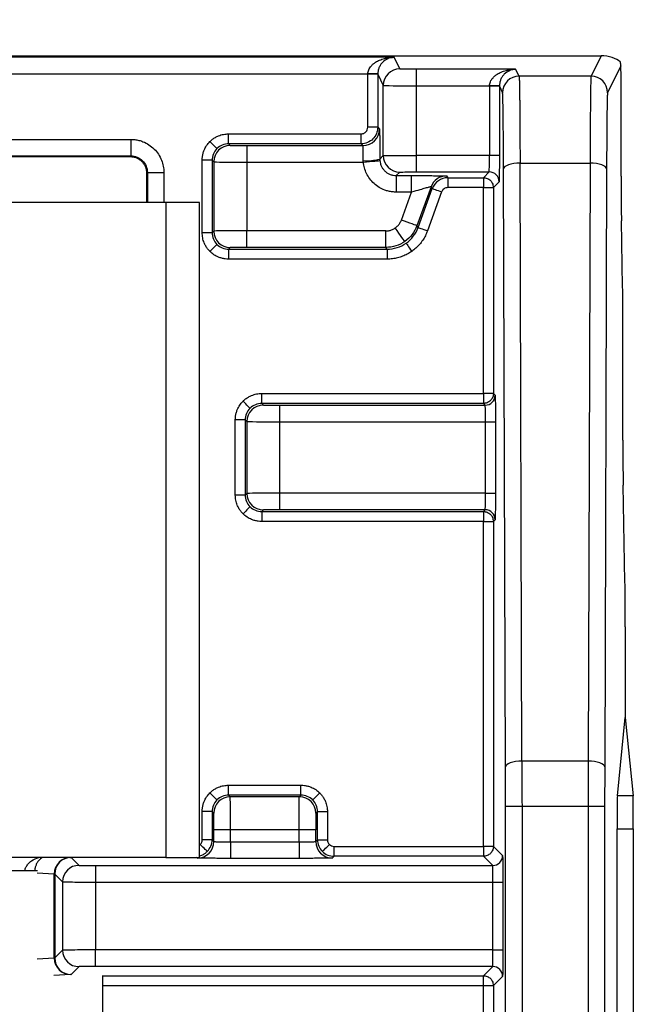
# Model space of a CAD drawing. Extents: x 897.4 to 914.4, y -8.5 to 2.5.
# Tile 48 of 102: x 903.976 to 904.341, y 0.84 to 1.426. Entities that reach past the tile are written whole.
import ezdxf

# ---------------------------------------------------------------- set-up
doc = ezdxf.new("R2010")
doc.units = 0
doc.header["$LTSCALE"] = 4
doc.header["$MEASUREMENT"] = 0
doc.layers.get('0').update_dxf_attribs({"linetype": 'CONTINUOUS'})
doc.layers.get('DEFPOINTS').update_dxf_attribs({"linetype": 'CONTINUOUS'})
doc.layers.add('DIMENSIONS', color=140, linetype='CONTINUOUS')
doc.styles.get("Standard").update_dxf_attribs({"font": 'romans.shx'})
doc.dimstyles.get("Standard").update_dxf_attribs({"dimtxt": 0.15, "dimasz": 0.18, "dimexe": 0.0625, "dimexo": 0.125, "dimgap": 0.0625, "dimtad": 0, "dimtih": 1, "dimtoh": 1, "dimzin": 0, "dimdsep": 46, "dimtxsty": 'Standard', "dimcen": 0, "dimadec": 0, "dimazin": 0, "dimtfac": 1, "dimtofl": 0, "dimtmove": 0, "dimatfit": 3, "dimfxl": 1, "dimtolj": 1, "dimtzin": 0, "dimarcsym": 0})

# ---------------------------------------------------------------- blocks, each defined once
blk = doc.blocks.new('*D6')
at = {"layer": 'DEFPOINTS', "color": 0, "transparency": 16777216}
for p in [(904.3338, 2.02355), (901.45398, 1.39894), (904.3338, 1.39894)]:
    blk.add_point(p, dxfattribs=at)
at = {"layer": 'DIMENSIONS', "color": 0, "lineweight": -2, "transparency": 16777216}
for p, q in [((901.45398, 1.52394), (901.45398, 2.08605)), ((904.3338, 1.52394), (904.3338, 2.08605)), ((901.63398, 2.02355), (902.51353, 2.02355)), ((904.1538, 2.02355), (903.27425, 2.02355))]:
    blk.add_line(p, q, dxfattribs=at)
at = {"layer": 'DIMENSIONS', "color": 0, "transparency": 16777216}
for points in [[(901.63398, 2.05355), (901.63398, 1.99355), (901.45398, 2.02355)], [(904.1538, 2.05355), (904.1538, 1.99355), (904.3338, 2.02355)]]:
    blk.add_solid(points, dxfattribs=at)
at = {"layer": 'DIMENSIONS', "color": 0, "transparency": 16777216, "char_height": 0.15, "attachment_point": 5}
for s, insert in [('\\A1;2.88', (902.89389, 2.16105)), ('\\A1;[73.1]', (902.89389, 1.84676))]:
    blk.add_mtext(s, dxfattribs=dict(at, insert=insert))

msp = doc.modelspace()

# ---------------------------------------------------------------- linework, layer by layer
for p, q in [((903.38562, 1.40495), (904.32204, 1.40495)), ((904.19865, 1.40409), (903.50901, 1.40409)), ((904.20212, 1.39714), (904.19865, 1.40409)), ((904.32204, 1.40495), (904.31599, 1.39285)), ((904.27111, 1.39697), (904.21197, 1.39697)), ((904.21197, 1.38713), (904.21197, 1.39697)), ((904.27317, 1.39285), (904.27111, 1.39697)), ((904.3338, 1.39894), (904.32583, 1.38301)), ((903.52462, 1.39425), (904.18304, 1.39425)), ((904.18304, 1.39397), (904.18304, 1.39425)), ((904.18894, 1.39397), (904.18304, 1.39397)), ((904.18304, 1.36243), (904.18304, 1.39397)), ((904.18894, 1.39397), (904.19228, 1.3873)), ((904.18894, 1.39397), (904.18894, 1.36243)), ((904.31599, 1.39285), (904.27317, 1.39285)), ((904.19228, 1.34557), (904.19228, 1.3873)), ((904.21197, 1.34565), (904.21197, 1.38713)), ((904.21197, 1.38713), (904.2555, 1.38713)), ((904.2555, 1.38713), (904.2555, 1.38685)), ((904.2614, 1.38685), (904.2555, 1.38685)), ((904.2555, 1.38685), (904.2555, 1.34565)), ((904.2614, 1.38685), (904.2614, 1.34565)), ((904.2614, 1.38685), (904.26332, 1.38301)), ((904.33396, 1.33337), (904.33396, 1.37178)), ((904.18894, 1.36243), (904.18304, 1.36243)), ((904.18894, 1.36243), (904.19001, 1.36136)), ((903.66577, 1.35521), (904.04189, 1.35521)), ((904.04189, 1.35521), (904.04189, 1.34537)), ((904.10014, 1.35259), (904.10014, 1.35849)), ((904.10014, 1.35849), (904.1791, 1.35849)), ((904.1791, 1.35259), (904.1791, 1.35849)), ((904.10014, 1.35259), (904.10112, 1.35161)), ((904.1791, 1.35259), (904.10014, 1.35259)), ((904.11097, 1.35152), (904.11097, 1.34168)), ((904.11097, 1.35152), (904.18017, 1.35152)), ((904.18017, 1.35152), (904.1791, 1.35259)), ((903.66577, 1.34537), (904.04189, 1.34537)), ((903.6662, 1.34494), (904.04146, 1.34494)), ((904.04146, 1.34494), (904.04189, 1.34537)), ((904.0903, 1.34274), (904.08439, 1.34274)), ((904.08439, 1.29964), (904.08439, 1.34274)), ((904.0903, 1.34274), (904.09128, 1.34176)), ((904.0903, 1.34274), (904.0903, 1.29964)), ((904.19018, 1.34346), (904.19228, 1.34557)), ((904.2555, 1.34565), (904.21197, 1.34565)), ((904.21197, 1.33581), (904.21197, 1.34565)), ((904.2614, 1.34565), (904.2555, 1.34565)), ((904.09128, 1.34176), (904.09128, 1.30062)), ((904.11097, 1.34168), (904.11097, 1.3007)), ((904.11097, 1.34168), (904.18042, 1.34168)), ((904.26501, 0.98155), (904.26388, 1.33767)), ((904.27485, 0.98492), (904.27372, 1.34103)), ((904.27372, 1.34103), (904.31544, 1.34103)), ((904.31544, 1.34103), (904.31431, 0.98492)), ((904.32528, 1.33767), (904.32415, 0.98155)), ((904.05173, 1.33553), (904.0513, 1.3351)), ((904.0513, 1.3351), (904.0513, 1.31767)), ((904.05173, 1.33553), (904.05173, 1.31767)), ((904.05173, 1.33553), (904.06157, 1.33553)), ((904.06157, 1.33553), (904.06157, 1.31767)), ((904.20002, 1.33362), (904.20212, 1.33572)), ((904.20002, 1.33362), (904.20908, 1.33362)), ((904.20002, 1.33362), (904.20002, 1.32378)), ((904.20908, 1.32378), (904.20908, 1.33362)), ((904.21197, 1.33581), (904.25536, 1.33581)), ((904.22996, 1.33345), (904.22997, 1.33345)), ((904.22997, 1.33345), (904.23072, 1.33239)), ((904.23072, 1.33239), (904.25194, 1.33239)), ((904.23072, 1.33239), (904.23072, 1.32648)), ((904.25194, 1.33239), (904.25536, 1.33581)), ((904.25194, 1.33239), (904.25194, 1.32648)), ((904.22072, 1.32698), (904.21229, 1.30381)), ((904.21304, 1.30275), (904.22147, 1.32591)), ((904.22147, 1.32591), (904.22072, 1.32698)), ((904.25194, 1.32648), (904.23072, 1.32648)), ((904.25194, 1.32648), (904.25784, 1.32648)), ((904.25194, 1.20389), (904.25194, 1.32648)), ((904.26127, 1.3299), (904.25784, 1.32648)), ((904.25784, 1.32648), (904.25784, 1.20389)), ((904.20908, 1.32378), (904.20002, 1.32378)), ((904.20304, 1.30718), (904.20908, 1.32378)), ((904.22702, 1.32389), (904.21859, 1.30073)), ((904.06271, 1.31767), (903.63787, 1.31767)), ((904.06271, 1.31767), (904.06271, 0.92767)), ((904.08279, 1.31767), (904.06271, 1.31767)), ((904.08279, 0.92767), (904.08279, 1.31767)), ((904.21304, 1.30275), (904.21229, 1.30381)), ((904.33484, 1.26743), (904.33411, 1.30661)), ((904.0903, 1.29964), (904.08439, 1.29964)), ((904.09128, 1.30062), (904.0903, 1.29964)), ((904.19379, 1.3007), (904.11097, 1.3007)), ((904.11097, 1.29086), (904.11097, 1.3007)), ((904.19379, 1.29086), (904.19379, 1.3007)), ((904.10112, 1.29078), (904.10014, 1.2898)), ((904.19379, 1.29086), (904.11097, 1.29086)), ((904.19454, 1.2898), (904.19379, 1.29086)), ((904.10014, 1.2898), (904.19454, 1.2898)), ((904.10014, 1.2898), (904.10014, 1.28389)), ((904.19454, 1.2898), (904.19454, 1.28389)), ((904.19454, 1.28389), (904.10014, 1.28389)), ((904.33499, 1.17601), (904.33499, 1.24067)), ((904.11985, 1.19799), (904.11985, 1.20389)), ((904.11985, 1.20389), (904.25194, 1.20389)), ((904.25194, 1.20389), (904.25194, 1.19799)), ((904.25784, 1.20389), (904.25194, 1.20389)), ((904.25784, 1.20389), (904.25891, 1.20282)), ((904.25194, 1.19799), (904.11985, 1.19799)), ((904.11985, 1.19799), (904.12083, 1.197)), ((904.13067, 1.18708), (904.13067, 1.19692)), ((904.13067, 1.19692), (904.253, 1.19692)), ((904.253, 1.19692), (904.25194, 1.19799)), ((904.11001, 1.18814), (904.1041, 1.18814)), ((904.1041, 1.14341), (904.1041, 1.18814)), ((904.11001, 1.18814), (904.11099, 1.18716)), ((904.11001, 1.18814), (904.11001, 1.14341)), ((904.11099, 1.18716), (904.11099, 1.14439)), ((904.13067, 1.14448), (904.13067, 1.18708)), ((904.13067, 1.18708), (904.25314, 1.18708)), ((904.25314, 1.18708), (904.25904, 1.18708)), ((904.25314, 1.14448), (904.25314, 1.18708)), ((904.25904, 1.18708), (904.25904, 1.14448)), ((904.33621, 1.09172), (904.33514, 1.14925)), ((904.11001, 1.14341), (904.1041, 1.14341)), ((904.11099, 1.14439), (904.11001, 1.14341)), ((904.25314, 1.14448), (904.13067, 1.14448)), ((904.13067, 1.13463), (904.13067, 1.14448)), ((904.25314, 1.14448), (904.25904, 1.14448)), ((904.12083, 1.13455), (904.11985, 1.13357)), ((904.11985, 1.13357), (904.25194, 1.13357)), ((904.11985, 1.13357), (904.11985, 1.12766)), ((904.253, 1.13463), (904.13067, 1.13463)), ((904.25194, 1.13357), (904.253, 1.13463)), ((904.25194, 1.13357), (904.25194, 1.12766)), ((904.25194, 1.12766), (904.11985, 1.12766)), ((904.25194, 1.12766), (904.25784, 1.12766)), ((904.25194, 0.93421), (904.25194, 1.12766)), ((904.25891, 1.12873), (904.25784, 1.12766)), ((904.25784, 1.12766), (904.25784, 0.93421)), ((904.33636, 1.06496), (904.33636, 1.01103)), ((904.3317, 0.96424), (904.33636, 1.01103)), ((904.33636, 1.01103), (904.34103, 0.96424)), ((904.31431, 0.98492), (904.27485, 0.98492)), ((904.10014, 0.96474), (904.10014, 0.97065)), ((904.10014, 0.97065), (904.14325, 0.97065)), ((904.14325, 0.96474), (904.14325, 0.97065)), ((904.10112, 0.96376), (904.10014, 0.96474)), ((904.14325, 0.96474), (904.10014, 0.96474)), ((904.14227, 0.96376), (904.10112, 0.96376)), ((904.14325, 0.96474), (904.14227, 0.96376)), ((904.34103, 0.96424), (904.3317, 0.96424)), ((904.26504, 0.34037), (904.26504, 0.95801)), ((904.27489, 0.95801), (904.26504, 0.95801)), ((904.27489, 0.95801), (904.27489, 0.34037)), ((904.31427, 0.95801), (904.27489, 0.95801)), ((904.31427, 0.95801), (904.31427, 0.34037)), ((904.32411, 0.95801), (904.31427, 0.95801)), ((904.32411, 0.95801), (904.32411, 0.34037)), ((904.0903, 0.9549), (904.08439, 0.9549)), ((904.08439, 0.93814), (904.08439, 0.9549)), ((904.0903, 0.9549), (904.0903, 0.93814)), ((904.09128, 0.95392), (904.0903, 0.9549)), ((904.15309, 0.9549), (904.15211, 0.95392)), ((904.15309, 0.93814), (904.15309, 0.9549)), ((904.15309, 0.9549), (904.159, 0.9549)), ((904.159, 0.9549), (904.159, 0.93814)), ((904.09137, 0.93708), (904.09137, 0.94408)), ((904.10121, 0.94408), (904.09137, 0.94408)), ((904.14218, 0.94408), (904.10121, 0.94408)), ((904.10121, 0.93691), (904.10121, 0.94408)), ((904.14218, 0.93691), (904.14218, 0.94408)), ((904.15202, 0.94408), (904.14218, 0.94408)), ((904.15202, 0.93708), (904.15202, 0.94408)), ((904.33154, 0.78653), (904.33154, 0.94463)), ((904.33154, 0.94463), (904.34119, 0.94463)), ((904.34119, 0.94463), (904.34119, 0.78653)), ((904.0903, 0.93814), (904.08439, 0.93814)), ((904.0903, 0.93814), (904.09137, 0.93708)), ((904.15202, 0.93708), (904.15309, 0.93814)), ((904.15309, 0.93814), (904.159, 0.93814)), ((904.10121, 0.93691), (904.10121, 0.92706)), ((904.10121, 0.93691), (904.14218, 0.93691)), ((904.14218, 0.93691), (904.14218, 0.92706)), ((904.16293, 0.9283), (904.16293, 0.93421)), ((904.16293, 0.93421), (904.25194, 0.93421)), ((904.25784, 0.93421), (904.25194, 0.93421)), ((904.25194, 0.93421), (904.25194, 0.9283)), ((904.25784, 0.93421), (904.26333, 0.92872)), ((904.06271, 0.92767), (903.63787, 0.92767)), ((904.00548, 0.92767), (904.00606, 0.92763)), ((904.00638, 0.9276), (904.01108, 0.9229)), ((904.06271, 0.92767), (904.08279, 0.92767)), ((904.08152, 0.92723), (904.08109, 0.92767)), ((904.14218, 0.92706), (904.10121, 0.92706)), ((904.16293, 0.9283), (904.16187, 0.92723)), ((904.25194, 0.9283), (904.16293, 0.9283)), ((904.25742, 0.92282), (904.25194, 0.9283)), ((904.02092, 0.92282), (904.02092, 0.91297)), ((904.02092, 0.92282), (904.25742, 0.92282)), ((903.95482, 0.91991), (903.98628, 0.91991)), ((903.98616, 0.91838), (903.99632, 0.91779)), ((903.99632, 0.8677), (903.99632, 0.91779)), ((903.99654, 0.91775), (904.00123, 0.91306)), ((903.99654, 0.91775), (903.99654, 0.86774)), ((904.00123, 0.91306), (904.00123, 0.87243)), ((904.02092, 0.91297), (904.25756, 0.91297)), ((904.02092, 0.91297), (904.02092, 0.87252)), ((904.25756, 0.91297), (904.26346, 0.91297)), ((904.25756, 0.87252), (904.25756, 0.91297)), ((904.26346, 0.91297), (904.26346, 0.87252)), ((904.00123, 0.87243), (903.99654, 0.86774)), ((904.25756, 0.87252), (904.02092, 0.87252)), ((904.02092, 0.86267), (904.02092, 0.87252)), ((904.25756, 0.87252), (904.26346, 0.87252)), ((903.99632, 0.8677), (903.98616, 0.86711)), ((904.01108, 0.86259), (904.00638, 0.85789)), ((904.25742, 0.86267), (904.02092, 0.86267)), ((904.25194, 0.85719), (904.25742, 0.86267)), ((904.00606, 0.85786), (903.9961, 0.85728)), ((904.02509, 0.85728), (904.02509, 0.82857)), ((904.02509, 0.85719), (904.25194, 0.85719)), ((904.25194, 0.85128), (904.25194, 0.85719)), ((904.26333, 0.85677), (904.25784, 0.85128)), ((904.02509, 0.85128), (904.25194, 0.85128)), ((904.25194, 0.85128), (904.25784, 0.85128)), ((904.25194, 0.74858), (904.25194, 0.85128)), ((904.25784, 0.85128), (904.25784, 0.74858))]:
    msp.add_line(p, q)
at = {"flags": 128}
for points in [[(904.18895, 1.39414), (904.18882, 1.39415), (904.18848, 1.39415), (904.18793, 1.39416), (904.1872, 1.39417), (904.18631, 1.39419), (904.18529, 1.39421), (904.18419, 1.39423), (904.18304, 1.39425)], [(904.2614, 1.38702), (904.26128, 1.38703), (904.26094, 1.38703), (904.26039, 1.38704), (904.25966, 1.38705), (904.25876, 1.38707), (904.25775, 1.38709), (904.25664, 1.38711), (904.2555, 1.38713)], [(904.09318, 1.3497), (904.09309, 1.34979), (904.09285, 1.35004), (904.09246, 1.35043), (904.09194, 1.35095), (904.09131, 1.35158), (904.09059, 1.35229), (904.08981, 1.35307), (904.08901, 1.35388)], [(904.18042, 1.34168), (904.18232, 1.34185), (904.18415, 1.34202), (904.18584, 1.34217), (904.18732, 1.34231), (904.18854, 1.34242), (904.18945, 1.3425), (904.19002, 1.34255), (904.19022, 1.34257)], [(904.27372, 1.34103), (904.27181, 1.34096), (904.26997, 1.34077), (904.26828, 1.34045), (904.26679, 1.34004), (904.26557, 1.33953), (904.26465, 1.33895), (904.26408, 1.33832), (904.26388, 1.33767)], [(904.32528, 1.33767), (904.32508, 1.33832), (904.32451, 1.33895), (904.32359, 1.33953), (904.32237, 1.34004), (904.32088, 1.34045), (904.31919, 1.34077), (904.31735, 1.34096), (904.31544, 1.34103)], [(904.22147, 1.32591), (904.22158, 1.32587), (904.2219, 1.32575), (904.22242, 1.32556), (904.22311, 1.32531), (904.22395, 1.32501), (904.2249, 1.32466), (904.22594, 1.32428), (904.22702, 1.32389)], [(904.20508, 1.29442), (904.20497, 1.29459), (904.20464, 1.29506), (904.20411, 1.29581), (904.20341, 1.29681), (904.20256, 1.29803), (904.20159, 1.29942), (904.20053, 1.30092), (904.19944, 1.30248)], [(904.21229, 1.30381), (904.2121, 1.30388), (904.21156, 1.30408), (904.2107, 1.30439), (904.20955, 1.30481), (904.20816, 1.30532), (904.20656, 1.3059), (904.20484, 1.30653), (904.20304, 1.30718)], [(904.21304, 1.30275), (904.21315, 1.30271), (904.21347, 1.30259), (904.21399, 1.3024), (904.21468, 1.30215), (904.21552, 1.30185), (904.21647, 1.3015), (904.21751, 1.30112), (904.21859, 1.30073)], [(904.09318, 1.29268), (904.09309, 1.29259), (904.09285, 1.29235), (904.09246, 1.29196), (904.09194, 1.29144), (904.09131, 1.29081), (904.09059, 1.29009), (904.08981, 1.28931), (904.08901, 1.2885)], [(904.20583, 1.29336), (904.2059, 1.29325), (904.2061, 1.29297), (904.20641, 1.29252), (904.20684, 1.29192), (904.20735, 1.29119), (904.20793, 1.29036), (904.20856, 1.28946), (904.20922, 1.28852)], [(904.11289, 1.1951), (904.1128, 1.19519), (904.11256, 1.19544), (904.11217, 1.19582), (904.11165, 1.19634), (904.11102, 1.19697), (904.1103, 1.19769), (904.10952, 1.19847), (904.10871, 1.19928)], [(904.11289, 1.13645), (904.1128, 1.13636), (904.11256, 1.13612), (904.11217, 1.13573), (904.11165, 1.13521), (904.11102, 1.13458), (904.1103, 1.13386), (904.10952, 1.13308), (904.10871, 1.13227)], [(904.27485, 0.98492), (904.27294, 0.98485), (904.2711, 0.98465), (904.26941, 0.98434), (904.26792, 0.98392), (904.2667, 0.98341), (904.26578, 0.98283), (904.26521, 0.9822), (904.26501, 0.98155)], [(904.32415, 0.98155), (904.32395, 0.9822), (904.32338, 0.98283), (904.32246, 0.98341), (904.32124, 0.98392), (904.31975, 0.98434), (904.31806, 0.98465), (904.31622, 0.98485), (904.31431, 0.98492)], [(904.09318, 0.96186), (904.09309, 0.96195), (904.09285, 0.96219), (904.09246, 0.96258), (904.09194, 0.9631), (904.09131, 0.96373), (904.09059, 0.96445), (904.08981, 0.96523), (904.08901, 0.96603)], [(904.15021, 0.96186), (904.1503, 0.96195), (904.15054, 0.96219), (904.15093, 0.96258), (904.15145, 0.9631), (904.15208, 0.96373), (904.1528, 0.96445), (904.15358, 0.96523), (904.15438, 0.96603)], [(904.08742, 0.93118), (904.08733, 0.93127), (904.08708, 0.93152), (904.0867, 0.9319), (904.08618, 0.93242), (904.08555, 0.93305), (904.08483, 0.93377), (904.08405, 0.93455), (904.08324, 0.93536)], [(904.15597, 0.93118), (904.15606, 0.93127), (904.15631, 0.93152), (904.15669, 0.9319), (904.15721, 0.93242), (904.15784, 0.93305), (904.15856, 0.93377), (904.15934, 0.93455), (904.16015, 0.93536)]]:
    msp.add_lwpolyline(points, dxfattribs=at)
for centre, radius, start, end in [((904.20213, 1.38729), 0.00984, 90.00617, 179.98758), ((904.27317, 1.38301), 0.00984, 90.0062, 179.9867), ((904.31599, 1.38301), 0.00984, 0.01332, 89.99383), ((904.18017, 1.36136), 0.00984, 270.00417, 359.99556), ((904.10112, 1.34176), 0.00984, 90.00552, 179.99423), ((904.18273, 1.37094), 0.02847, 265.18467, 285.17781), ((904.20213, 1.34557), 0.00984, 180.00446, 269.99581), ((904.22997, 1.32361), 0.00984, 90.01952, 160.00502), ((904.22997, 1.32361), 0.00984, 90.00327, 159.99721), ((904.25536, 1.3299), 0.00591, 0.00505, 89.99468), ((904.10112, 1.30062), 0.00984, 180.00443, 269.99582), ((904.253, 1.20282), 0.00591, 270.00384, 359.995), ((904.12083, 1.18716), 0.00984, 90.00468, 179.99506), ((906.12552, 1.17258), 1.79053, 179.89038, 180.74674), ((904.12083, 1.14439), 0.00984, 180.00495, 269.99447), ((904.253, 1.12873), 0.00591, 0.005, 89.99473), ((904.10112, 0.95392), 0.00984, 90.00466, 179.99508), ((904.14227, 0.95392), 0.00984, 0.00493, 89.99533), ((904.08152, 0.93708), 0.00984, 270.00466, 359.99507), ((904.16187, 0.93708), 0.00984, 180.00492, 269.99534), ((904.00612, 0.91783), 0.0098, 90.40586, 180.22908), ((904.00638, 0.91775), 0.00984, 90.00554, 179.99424), ((904.25742, 0.92872), 0.00591, 270.00523, 359.99512), ((904.01108, 0.91306), 0.00984, 90.00588, 179.99471), ((904.00638, 0.86774), 0.00984, 180.0049, 269.99531), ((904.01108, 0.87243), 0.00984, 180.00493, 269.99448), ((904.00612, 0.86766), 0.0098, 179.77056, 269.5945), ((904.25742, 0.85677), 0.00591, 0.00488, 89.99477)]:
    msp.add_arc(centre, radius, start, end)
for centre, major_axis, ratio, start_param, end_param in [((904.3245, 1.40003), (0.01012, -0.00152), 0.462497, 0.576852, 1.885054), ((904.3337, 1.37178), (0, 0.02953), 0.008727, 4.712389, 5.880207), ((904.33422, 1.33337), (0, 0.02953), 0.008727, 1.570796, 2.70526), ((904.33473, 1.24067), (0, 0.02953), 0.008726, 4.712389, 5.846871), ((904.33611, 1.06496), (0, 0.02953), 0.008727, 4.712353, 5.84685), ((904.33171, 0.94463), (0, 0.01969), 0.008727, 0.08727, 1.570796), ((904.34101, 0.94463), (0, 0.01969), 0.008727, 4.712389, 6.195916)]:
    msp.add_ellipse(centre, major_axis=major_axis, ratio=ratio, start_param=start_param, end_param=end_param)
for points, knots in [([(904.18304, 1.39425), (904.18308, 1.39465), (904.18315, 1.3955), (904.18359, 1.39673), (904.18426, 1.39794), (904.18517, 1.3991), (904.18633, 1.4002), (904.18795, 1.40136), (904.19017, 1.40249), (904.19273, 1.40334), (904.19562, 1.40394), (904.19753, 1.40403), (904.19865, 1.40409)], [0, 0, 0, 0, 0.054282, 0.112043, 0.175058, 0.2447, 0.321989, 0.407674, 0.540069, 0.699698, 0.823394, 1, 1, 1, 1]), ([(904.19498, 1.40322), (904.19391, 1.40264), (904.19235, 1.4018), (904.19062, 1.39966), (904.18969, 1.39793), (904.18909, 1.39608), (904.18899, 1.39476), (904.18895, 1.39414)], [0, 0, 0, 0, 0.4072141, 0.5895894, 0.7456238, 0.8800047, 1, 1, 1, 1]), ([(904.19865, 1.40409), (904.19744, 1.40407), (904.19619, 1.40406), (904.19502, 1.40325), (904.19498, 1.40322)], [0, 0, 0, 0, 0.962361, 1, 1, 1, 1]), ([(904.21197, 1.39697), (904.2094, 1.39697), (904.20686, 1.39699), (904.20322, 1.39705), (904.20215, 1.39709), (904.20212, 1.39714)], [0, 0, 0, 0, 0.5, 0.5, 1, 1, 1, 1]), ([(904.2555, 1.38713), (904.25554, 1.38753), (904.25561, 1.38838), (904.25605, 1.38961), (904.25671, 1.39082), (904.25763, 1.39198), (904.25879, 1.39308), (904.26041, 1.39424), (904.26263, 1.39537), (904.26518, 1.39622), (904.26808, 1.39682), (904.26999, 1.39691), (904.27111, 1.39697)], [0, 0, 0, 0, 0.054282, 0.112043, 0.175058, 0.2447, 0.321989, 0.407674, 0.540069, 0.699698, 0.823394, 1, 1, 1, 1]), ([(904.26744, 1.3961), (904.26636, 1.39552), (904.26481, 1.39468), (904.26308, 1.39254), (904.26215, 1.39081), (904.26155, 1.38896), (904.26145, 1.38764), (904.2614, 1.38702)], [0, 0, 0, 0, 0.407218, 0.589589, 0.745624, 0.880014, 1, 1, 1, 1]), ([(904.27111, 1.39697), (904.2699, 1.39695), (904.26864, 1.39694), (904.26748, 1.39613), (904.26744, 1.3961)], [0, 0, 0, 0, 0.962362, 1, 1, 1, 1]), ([(904.27317, 1.39285), (904.27318, 1.39278), (904.27321, 1.39263), (904.27325, 1.3919), (904.27329, 1.39082), (904.27333, 1.3894), (904.27337, 1.38768), (904.2734, 1.38568), (904.27344, 1.38343), (904.27347, 1.38097), (904.2735, 1.37833), (904.27352, 1.37552), (904.27355, 1.37259), (904.27358, 1.36955), (904.2736, 1.36644), (904.27362, 1.36326), (904.27364, 1.36006), (904.27366, 1.35683), (904.27367, 1.35361), (904.27369, 1.35041), (904.2737, 1.34725), (904.27371, 1.34414), (904.27372, 1.34205), (904.27372, 1.34103)], [0, 0, 0, 0, 0.060695, 0.120083, 0.178164, 0.234937, 0.290402, 0.34456, 0.39741, 0.448953, 0.499188, 0.548115, 0.595735, 0.642047, 0.687051, 0.730747, 0.773135, 0.814216, 0.853988, 0.892453, 0.92961, 0.965459, 1, 1, 1, 1]), ([(904.31599, 1.39285), (904.31587, 1.39257), (904.31575, 1.3874), (904.31556, 1.36904), (904.31548, 1.3559), (904.31544, 1.34103)], [0, 0, 0, 0, 0.5, 0.5, 1, 1, 1, 1]), ([(904.19228, 1.3873), (904.19233, 1.38725), (904.19447, 1.38721), (904.20175, 1.38715), (904.20683, 1.38713), (904.21197, 1.38713)], [0, 0, 0, 0, 0.5, 0.5, 1, 1, 1, 1]), ([(904.26388, 1.33767), (904.26387, 1.33925), (904.26386, 1.34239), (904.26384, 1.34693), (904.26382, 1.35129), (904.26379, 1.35698), (904.26374, 1.3636), (904.26366, 1.37042), (904.26358, 1.37594), (904.2635, 1.37988), (904.26341, 1.38241), (904.26335, 1.38281), (904.26332, 1.38301)], [0, 0, 0, 0, 0.061202, 0.122103, 0.183036, 0.244331, 0.372078, 0.500076, 0.627824, 0.755824, 0.87785, 1, 1, 1, 1]), ([(904.32583, 1.38301), (904.32582, 1.38294), (904.32579, 1.38282), (904.32575, 1.38215), (904.3257, 1.38114), (904.32565, 1.37926), (904.32557, 1.37594), (904.32549, 1.37043), (904.32542, 1.36361), (904.32536, 1.35571), (904.32531, 1.34705), (904.32529, 1.3408), (904.32528, 1.33767)], [0, 0, 0, 0, 0.061204, 0.122107, 0.183041, 0.244338, 0.372086, 0.500086, 0.627833, 0.755831, 0.877854, 1, 1, 1, 1]), ([(904.18894, 1.36243), (904.18894, 1.35985), (904.18788, 1.35729), (904.18424, 1.35365), (904.18168, 1.35259), (904.1791, 1.35259)], [0, 0, 0, 0, 0.5, 0.5, 1, 1, 1, 1]), ([(904.1791, 1.35849), (904.17945, 1.35852), (904.18013, 1.35856), (904.18109, 1.35898), (904.18204, 1.35971), (904.18289, 1.36087), (904.18299, 1.36191), (904.18304, 1.36243)], [0, 0, 0, 0, 0.167537, 0.33045, 0.500633, 0.748828, 1, 1, 1, 1]), ([(904.19001, 1.36136), (904.19002, 1.36133), (904.19003, 1.36126), (904.19005, 1.36081), (904.19007, 1.35999), (904.1901, 1.35853), (904.19013, 1.35626), (904.19015, 1.35346), (904.19016, 1.35031), (904.19018, 1.34694), (904.19018, 1.34463), (904.19018, 1.34346)], [0, 0, 0, 0, 0.079994, 0.160085, 0.241385, 0.369239, 0.500068, 0.62792, 0.758748, 0.878653, 1, 1, 1, 1]), ([(904.04189, 1.35521), (904.04271, 1.35518), (904.04435, 1.35512), (904.04678, 1.35464), (904.04962, 1.35373), (904.05276, 1.35211), (904.05588, 1.34956), (904.05846, 1.34643), (904.06025, 1.34293), (904.06138, 1.33925), (904.06151, 1.33677), (904.06157, 1.33553)], [0, 0, 0, 0, 0.0795986, 0.1592259, 0.2401326, 0.3686038, 0.5000689, 0.6285406, 0.7600078, 0.8792795, 1, 1, 1, 1]), ([(904.08901, 1.35388), (904.08951, 1.35435), (904.09051, 1.35528), (904.09224, 1.35642), (904.0944, 1.35748), (904.09705, 1.35832), (904.09911, 1.35844), (904.10014, 1.35849)], [0, 0, 0, 0, 0.166554, 0.332327, 0.500188, 0.749363, 1, 1, 1, 1]), ([(904.08439, 1.34274), (904.08442, 1.34343), (904.08447, 1.3448), (904.08489, 1.34683), (904.08566, 1.3491), (904.08694, 1.35157), (904.08832, 1.35311), (904.08901, 1.35388)], [0, 0, 0, 0, 0.166559, 0.332336, 0.500198, 0.749371, 1, 1, 1, 1]), ([(904.10112, 1.35161), (904.10116, 1.3516), (904.10124, 1.35159), (904.10181, 1.35157), (904.10274, 1.35156), (904.10399, 1.35155), (904.10554, 1.35153), (904.10728, 1.35153), (904.10911, 1.35152), (904.11035, 1.35152), (904.11097, 1.35152)], [0, 0, 0, 0, 0.126975, 0.249362, 0.372154, 0.500299, 0.628658, 0.760008, 0.879281, 1, 1, 1, 1]), ([(904.18034, 1.34257), (904.18031, 1.34497), (904.18028, 1.34728), (904.18023, 1.35055), (904.1802, 1.3515), (904.18017, 1.35152)], [0, 0, 0, 0, 0.5, 0.5, 1, 1, 1, 1]), ([(904.04146, 1.34494), (904.04211, 1.3449), (904.0434, 1.34484), (904.04525, 1.34427), (904.04695, 1.34335), (904.04846, 1.3421), (904.04974, 1.34055), (904.05064, 1.3388), (904.0512, 1.33696), (904.05127, 1.33572), (904.0513, 1.3351)], [0, 0, 0, 0, 0.127006, 0.249363, 0.372126, 0.5003, 0.628713, 0.760119, 0.879335, 1, 1, 1, 1]), ([(904.04189, 1.34537), (904.04447, 1.34537), (904.04703, 1.34431), (904.05067, 1.34066), (904.05173, 1.33811), (904.05173, 1.33553)], [0, 0, 0, 0, 0.5, 0.5, 1, 1, 1, 1]), ([(904.19228, 1.34557), (904.19233, 1.34558), (904.19447, 1.34559), (904.20175, 1.34562), (904.20684, 1.34564), (904.21197, 1.34565)], [0, 0, 0, 0, 0.5, 0.5, 1, 1, 1, 1]), ([(904.25536, 1.33581), (904.25538, 1.33583), (904.25541, 1.3369), (904.25545, 1.34054), (904.25547, 1.34309), (904.2555, 1.34565)], [0, 0, 0, 0, 0.5, 0.5, 1, 1, 1, 1]), ([(904.2614, 1.34565), (904.2614, 1.345), (904.2614, 1.34369), (904.2614, 1.34176), (904.26139, 1.33848), (904.26137, 1.33517), (904.26134, 1.33245), (904.26132, 1.331), (904.26129, 1.33008), (904.26127, 1.32996), (904.26127, 1.3299)], [0, 0, 0, 0, 0.07974, 0.159515, 0.240566, 0.49938, 0.627973, 0.759565, 0.879058, 1, 1, 1, 1]), ([(904.09128, 1.34176), (904.09133, 1.34174), (904.09347, 1.34172), (904.10075, 1.34169), (904.10583, 1.34168), (904.11097, 1.34168)], [0, 0, 0, 0, 0.5, 0.5, 1, 1, 1, 1]), ([(904.20002, 1.32378), (904.19925, 1.32381), (904.19769, 1.32386), (904.19539, 1.32429), (904.1927, 1.32511), (904.18971, 1.32655), (904.18669, 1.32882), (904.18413, 1.33163), (904.18224, 1.3348), (904.18091, 1.33819), (904.18058, 1.34051), (904.18042, 1.34168)], [0, 0, 0, 0, 0.079961, 0.160013, 0.24128, 0.369183, 0.500063, 0.627967, 0.758849, 0.878702, 1, 1, 1, 1]), ([(904.19022, 1.34257), (904.19031, 1.34198), (904.19048, 1.34078), (904.19115, 1.33909), (904.19209, 1.33754), (904.19332, 1.33618), (904.19477, 1.33507), (904.19642, 1.33425), (904.19819, 1.33372), (904.19941, 1.33366), (904.20002, 1.33362)], [0, 0, 0, 0, 0.123736, 0.247829, 0.372281, 0.497094, 0.62227, 0.747812, 0.873721, 1, 1, 1, 1]), ([(904.20212, 1.33572), (904.20215, 1.33575), (904.20322, 1.33577), (904.20686, 1.3358), (904.2094, 1.33581), (904.21197, 1.33581)], [0, 0, 0, 0, 0.5, 0.5, 1, 1, 1, 1]), ([(904.20908, 1.33362), (904.20994, 1.33362), (904.21166, 1.33362), (904.21421, 1.33362), (904.21718, 1.33361), (904.22046, 1.3336), (904.22374, 1.33357), (904.22648, 1.33355), (904.22842, 1.33352), (904.22968, 1.33349), (904.22987, 1.33347), (904.22996, 1.33345)], [0, 0, 0, 0, 0.082167, 0.164208, 0.247236, 0.377815, 0.509926, 0.637453, 0.766435, 0.882779, 1, 1, 1, 1]), ([(904.25194, 1.33239), (904.25204, 1.33238), (904.25221, 1.33238), (904.25257, 1.33236), (904.25321, 1.33227), (904.25453, 1.33189), (904.25605, 1.33088), (904.25749, 1.32898), (904.25771, 1.32743), (904.25784, 1.32648)], [0, 0, 0, 0, 0.032671, 0.057605, 0.117135, 0.241141, 0.500843, 0.6945, 1, 1, 1, 1]), ([(904.22072, 1.32698), (904.22068, 1.32697), (904.22061, 1.32697), (904.22016, 1.32686), (904.21945, 1.32668), (904.21848, 1.32642), (904.21679, 1.32597), (904.21371, 1.32507), (904.21079, 1.32425), (904.20908, 1.32378)], [0, 0, 0, 0, 0.085867, 0.174668, 0.267346, 0.36473, 0.467539, 0.688363, 1, 1, 1, 1]), ([(904.23072, 1.32648), (904.23032, 1.32645), (904.22951, 1.32638), (904.22843, 1.32581), (904.22752, 1.32499), (904.22719, 1.32426), (904.22702, 1.32389)], [0, 0, 0, 0, 0.248481, 0.499857, 0.748507, 1, 1, 1, 1]), ([(904.19379, 1.3007), (904.19447, 1.30074), (904.1958, 1.30082), (904.19773, 1.30143), (904.19887, 1.30213), (904.19944, 1.30248)], [0, 0, 0, 0, 0.335729, 0.664276, 1, 1, 1, 1]), ([(904.19944, 1.30248), (904.19997, 1.3029), (904.20102, 1.30373), (904.20225, 1.30534), (904.20278, 1.30656), (904.20304, 1.30718)], [0, 0, 0, 0, 0.335724, 0.664271, 1, 1, 1, 1]), ([(904.08901, 1.2885), (904.08854, 1.28901), (904.08761, 1.29001), (904.08647, 1.29174), (904.08541, 1.29389), (904.08456, 1.29654), (904.08445, 1.2986), (904.08439, 1.29964)], [0, 0, 0, 0, 0.1665538, 0.332327, 0.5001878, 0.7493631, 1, 1, 1, 1]), ([(904.11097, 1.3007), (904.10583, 1.3007), (904.10075, 1.3007), (904.09347, 1.30066), (904.09133, 1.30064), (904.09128, 1.30062)], [0, 0, 0, 0, 0.5, 0.5, 1, 1, 1, 1]), ([(904.21859, 1.30073), (904.21819, 1.29975), (904.21741, 1.2978), (904.21582, 1.29511), (904.21393, 1.29265), (904.21174, 1.29041), (904.21006, 1.28915), (904.20922, 1.28852)], [0, 0, 0, 0, 0.203078, 0.401548, 0.598457, 0.796925, 1, 1, 1, 1]), ([(904.11097, 1.29086), (904.11031, 1.29086), (904.10903, 1.29086), (904.10719, 1.29086), (904.1055, 1.29085), (904.10399, 1.29084), (904.10271, 1.29082), (904.10181, 1.29081), (904.10123, 1.29079), (904.10116, 1.29078), (904.10112, 1.29078)], [0, 0, 0, 0, 0.12697, 0.249353, 0.372143, 0.500287, 0.628647, 0.76, 0.879277, 1, 1, 1, 1]), ([(904.10014, 1.28389), (904.09946, 1.28392), (904.09809, 1.28397), (904.09606, 1.28439), (904.09378, 1.28516), (904.09132, 1.28643), (904.08978, 1.28781), (904.08901, 1.2885)], [0, 0, 0, 0, 0.1665593, 0.3323359, 0.5001978, 0.7493706, 1, 1, 1, 1]), ([(904.20922, 1.28852), (904.20833, 1.28794), (904.20658, 1.2868), (904.20373, 1.2855), (904.20077, 1.28457), (904.19769, 1.28399), (904.1956, 1.28393), (904.19454, 1.28389)], [0, 0, 0, 0, 0.203075, 0.401543, 0.598452, 0.796922, 1, 1, 1, 1]), ([(904.10871, 1.19928), (904.10922, 1.19975), (904.11022, 1.20068), (904.11195, 1.20182), (904.11411, 1.20288), (904.11675, 1.20372), (904.11882, 1.20383), (904.11985, 1.20389)], [0, 0, 0, 0, 0.166554, 0.332327, 0.500188, 0.749363, 1, 1, 1, 1]), ([(904.25784, 1.20389), (904.2578, 1.20337), (904.25773, 1.20242), (904.25724, 1.20121), (904.25669, 1.20035), (904.25577, 1.19929), (904.25453, 1.19848), (904.25321, 1.1981), (904.25258, 1.19802), (904.25222, 1.19799), (904.25204, 1.19799), (904.25194, 1.19799)], [0, 0, 0, 0, 0.167515, 0.306819, 0.417844, 0.500535, 0.759523, 0.883187, 0.942553, 0.965773, 1, 1, 1, 1]), ([(904.25891, 1.20282), (904.25891, 1.2028), (904.25893, 1.20274), (904.25894, 1.20234), (904.25897, 1.20127), (904.259, 1.19907), (904.25902, 1.19576), (904.25904, 1.19297), (904.25904, 1.19004), (904.25904, 1.18807), (904.25904, 1.18708)], [0, 0, 0, 0, 0.079743, 0.159521, 0.240575, 0.499392, 0.627985, 0.759573, 0.879062, 1, 1, 1, 1]), ([(904.1041, 1.18814), (904.10413, 1.18883), (904.10418, 1.1902), (904.1046, 1.19223), (904.10537, 1.1945), (904.10664, 1.19697), (904.10802, 1.19851), (904.10871, 1.19928)], [0, 0, 0, 0, 0.166559, 0.332336, 0.500198, 0.749371, 1, 1, 1, 1]), ([(904.12083, 1.197), (904.12087, 1.197), (904.12094, 1.19699), (904.12152, 1.19697), (904.12245, 1.19696), (904.1237, 1.19694), (904.12525, 1.19693), (904.12699, 1.19692), (904.12882, 1.19692), (904.13005, 1.19692), (904.13067, 1.19692)], [0, 0, 0, 0, 0.1269752, 0.2493619, 0.3721542, 0.5002988, 0.6286582, 0.7600085, 0.8792813, 1, 1, 1, 1]), ([(904.25314, 1.18708), (904.25312, 1.18964), (904.25309, 1.19219), (904.25305, 1.19583), (904.25303, 1.1969), (904.253, 1.19692)], [0, 0, 0, 0, 0.5, 0.5, 1, 1, 1, 1]), ([(904.11099, 1.18716), (904.11103, 1.18714), (904.11318, 1.18712), (904.12045, 1.18709), (904.12553, 1.18708), (904.13067, 1.18708)], [0, 0, 0, 0, 0.5, 0.5, 1, 1, 1, 1]), ([(904.10871, 1.13227), (904.10825, 1.13278), (904.10731, 1.13378), (904.10618, 1.13551), (904.10512, 1.13766), (904.10427, 1.14031), (904.10416, 1.14237), (904.1041, 1.14341)], [0, 0, 0, 0, 0.166554, 0.332327, 0.500188, 0.749363, 1, 1, 1, 1]), ([(904.13067, 1.14448), (904.12553, 1.14448), (904.12045, 1.14447), (904.11318, 1.14443), (904.11103, 1.14441), (904.11099, 1.14439)], [0, 0, 0, 0, 0.5, 0.5, 1, 1, 1, 1]), ([(904.253, 1.13463), (904.25303, 1.13466), (904.25305, 1.13573), (904.25309, 1.13937), (904.25312, 1.14191), (904.25314, 1.14448)], [0, 0, 0, 0, 0.5, 0.5, 1, 1, 1, 1]), ([(904.25904, 1.14448), (904.25904, 1.14382), (904.25904, 1.14252), (904.25904, 1.14058), (904.25903, 1.13731), (904.25901, 1.13399), (904.25898, 1.13127), (904.25896, 1.12983), (904.25893, 1.12891), (904.25892, 1.12879), (904.25891, 1.12873)], [0, 0, 0, 0, 0.07974, 0.159515, 0.240566, 0.49938, 0.627973, 0.759565, 0.879058, 1, 1, 1, 1]), ([(904.11985, 1.12766), (904.11916, 1.12769), (904.11779, 1.12774), (904.11577, 1.12816), (904.11349, 1.12893), (904.11102, 1.1302), (904.10949, 1.13158), (904.10871, 1.13227)], [0, 0, 0, 0, 0.166559, 0.332336, 0.500198, 0.749371, 1, 1, 1, 1]), ([(904.13067, 1.13463), (904.13002, 1.13463), (904.12874, 1.13463), (904.1269, 1.13463), (904.12521, 1.13462), (904.1237, 1.13461), (904.12242, 1.1346), (904.12152, 1.13458), (904.12094, 1.13456), (904.12087, 1.13455), (904.12083, 1.13455)], [0, 0, 0, 0, 0.12697, 0.249353, 0.372143, 0.500287, 0.628647, 0.76, 0.879277, 1, 1, 1, 1]), ([(904.25194, 1.13357), (904.25204, 1.13357), (904.25221, 1.13356), (904.25257, 1.13354), (904.25321, 1.13345), (904.25453, 1.13307), (904.25605, 1.13207), (904.25749, 1.13016), (904.25771, 1.12861), (904.25784, 1.12766)], [0, 0, 0, 0, 0.032671, 0.057605, 0.117135, 0.241141, 0.500843, 0.6945, 1, 1, 1, 1]), ([(904.26504, 0.95801), (904.26504, 0.95962), (904.26504, 0.96282), (904.26504, 0.9676), (904.26503, 0.97232), (904.26502, 0.97699), (904.26501, 0.98003), (904.26501, 0.98155)], [0, 0, 0, 0, 0.200982, 0.400492, 0.599507, 0.799017, 1, 1, 1, 1]), ([(904.32415, 0.98155), (904.32415, 0.98003), (904.32414, 0.97699), (904.32413, 0.97232), (904.32412, 0.9676), (904.32411, 0.96282), (904.32411, 0.95962), (904.32411, 0.95801)], [0, 0, 0, 0, 0.200983, 0.400493, 0.599508, 0.799018, 1, 1, 1, 1]), ([(904.08901, 0.96603), (904.08951, 0.9665), (904.09051, 0.96743), (904.09224, 0.96857), (904.0944, 0.96963), (904.09705, 0.97048), (904.09911, 0.97059), (904.10014, 0.97065)], [0, 0, 0, 0, 0.166554, 0.332327, 0.500188, 0.749363, 1, 1, 1, 1]), ([(904.14325, 0.97065), (904.14393, 0.97062), (904.1453, 0.97057), (904.14733, 0.97015), (904.14961, 0.96938), (904.15207, 0.9681), (904.15361, 0.96673), (904.15438, 0.96603)], [0, 0, 0, 0, 0.166559, 0.332336, 0.500198, 0.749371, 1, 1, 1, 1]), ([(904.08439, 0.9549), (904.08442, 0.95558), (904.08447, 0.95695), (904.08489, 0.95898), (904.08566, 0.96126), (904.08694, 0.96373), (904.08832, 0.96526), (904.08901, 0.96603)], [0, 0, 0, 0, 0.166559, 0.332336, 0.500198, 0.749371, 1, 1, 1, 1]), ([(904.10121, 0.94408), (904.10121, 0.94921), (904.1012, 0.95429), (904.10117, 0.96157), (904.10115, 0.96371), (904.10112, 0.96376)], [0, 0, 0, 0, 0.5, 0.5, 1, 1, 1, 1]), ([(904.14218, 0.94408), (904.1422, 0.9492), (904.14221, 0.95429), (904.14224, 0.96157), (904.14225, 0.96371), (904.14227, 0.96376)], [0, 0, 0, 0, 0.5, 0.5, 1, 1, 1, 1]), ([(904.15438, 0.96603), (904.15485, 0.96553), (904.15578, 0.96453), (904.15692, 0.9628), (904.15798, 0.96064), (904.15883, 0.95799), (904.15894, 0.95593), (904.159, 0.9549)], [0, 0, 0, 0, 0.166554, 0.332327, 0.500188, 0.749363, 1, 1, 1, 1]), ([(904.09137, 0.94408), (904.09137, 0.94473), (904.09137, 0.94601), (904.09136, 0.94785), (904.09135, 0.94954), (904.09134, 0.95105), (904.09133, 0.95233), (904.09131, 0.95323), (904.0913, 0.95381), (904.09129, 0.95388), (904.09128, 0.95392)], [0, 0, 0, 0, 0.12697, 0.249353, 0.372143, 0.500287, 0.628647, 0.76, 0.879277, 1, 1, 1, 1]), ([(904.15211, 0.95392), (904.1521, 0.95388), (904.15209, 0.9538), (904.15208, 0.95323), (904.15206, 0.9523), (904.15205, 0.95105), (904.15204, 0.9495), (904.15203, 0.94776), (904.15202, 0.94593), (904.15202, 0.94469), (904.15202, 0.94408)], [0, 0, 0, 0, 0.126975, 0.249362, 0.372154, 0.500299, 0.628658, 0.760008, 0.879281, 1, 1, 1, 1]), ([(904.08324, 0.93536), (904.08358, 0.93576), (904.08425, 0.93657), (904.08435, 0.93762), (904.08439, 0.93814)], [0, 0, 0, 0, 0.499995, 1, 1, 1, 1]), ([(904.159, 0.93814), (904.15904, 0.93762), (904.15914, 0.93657), (904.15981, 0.93576), (904.16015, 0.93536)], [0, 0, 0, 0, 0.500005, 1, 1, 1, 1]), ([(904.09137, 0.93708), (904.09141, 0.93707), (904.09149, 0.93704), (904.09204, 0.93701), (904.09284, 0.93699), (904.09385, 0.93697), (904.095, 0.93695), (904.09624, 0.93693), (904.09752, 0.93692), (904.09879, 0.93691), (904.10002, 0.93691), (904.10082, 0.93691), (904.10121, 0.93691)], [0, 0, 0, 0, 0.12418, 0.242991, 0.356431, 0.464499, 0.567193, 0.664511, 0.756452, 0.843015, 0.924198, 1, 1, 1, 1]), ([(904.14218, 0.93691), (904.14284, 0.93691), (904.14425, 0.93691), (904.14637, 0.93692), (904.14847, 0.93695), (904.15032, 0.93698), (904.15171, 0.93702), (904.15192, 0.93706), (904.15202, 0.93708)], [0, 0, 0, 0, 0.129436, 0.273791, 0.433046, 0.607181, 0.796174, 1, 1, 1, 1]), ([(904.16015, 0.93536), (904.16055, 0.93502), (904.16136, 0.93435), (904.16241, 0.93425), (904.16293, 0.93421)], [0, 0, 0, 0, 0.4999947, 1, 1, 1, 1]), ([(904.25784, 0.93421), (904.2578, 0.93369), (904.25773, 0.93274), (904.25724, 0.93153), (904.25669, 0.93066), (904.25577, 0.92961), (904.25453, 0.92879), (904.25321, 0.92842), (904.25258, 0.92833), (904.25222, 0.9283), (904.25204, 0.9283), (904.25194, 0.9283)], [0, 0, 0, 0, 0.167515, 0.306819, 0.417844, 0.500535, 0.759523, 0.883187, 0.942553, 0.965773, 1, 1, 1, 1]), ([(903.97886, 0.91991), (903.97888, 0.92008), (903.97898, 0.92093), (903.9797, 0.92237), (903.98095, 0.92411), (903.98338, 0.92624), (903.98561, 0.92709), (903.98715, 0.92767)], [0, 0, 0, 0, 0.038957, 0.190728, 0.362844, 0.560119, 1, 1, 1, 1]), ([(903.98935, 0.92767), (903.98847, 0.92708), (903.9872, 0.92622), (903.9858, 0.92407), (903.98508, 0.92233), (903.98468, 0.9209), (903.98463, 0.92007), (903.98462, 0.91991)], [0, 0, 0, 0, 0.443191, 0.640435, 0.812532, 0.964289, 1, 1, 1, 1]), ([(904.00606, 0.92763), (904.00615, 0.92763), (904.00633, 0.92761), (904.00636, 0.9276), (904.00638, 0.9276)], [0, 0, 0, 0, 0.5, 1, 1, 1, 1]), ([(904.10121, 0.92706), (904.10039, 0.92706), (904.09876, 0.92706), (904.09634, 0.92707), (904.09351, 0.92708), (904.09039, 0.92709), (904.08728, 0.92711), (904.0847, 0.92714), (904.0829, 0.92717), (904.08175, 0.9272), (904.0816, 0.92722), (904.08152, 0.92723)], [0, 0, 0, 0, 0.079631, 0.159298, 0.240238, 0.368653, 0.500062, 0.62848, 0.759892, 0.879223, 1, 1, 1, 1]), ([(904.08279, 0.92861), (904.08327, 0.92874), (904.08438, 0.92904), (904.08597, 0.9299), (904.08693, 0.93076), (904.08742, 0.93118)], [0, 0, 0, 0, 0.279984, 0.639999, 1, 1, 1, 1]), ([(904.16187, 0.92723), (904.16183, 0.92723), (904.16176, 0.92721), (904.16126, 0.92719), (904.16033, 0.92717), (904.1587, 0.92714), (904.15616, 0.92711), (904.15303, 0.92709), (904.14955, 0.92708), (904.14588, 0.92707), (904.14342, 0.92706), (904.14218, 0.92706)], [0, 0, 0, 0, 0.079634, 0.159304, 0.240247, 0.368664, 0.500074, 0.628491, 0.759901, 0.879227, 1, 1, 1, 1]), ([(904.26333, 0.92872), (904.26333, 0.92869), (904.26334, 0.92863), (904.26336, 0.92823), (904.26339, 0.92717), (904.26342, 0.92496), (904.26344, 0.92165), (904.26345, 0.91887), (904.26346, 0.91593), (904.26346, 0.91396), (904.26346, 0.91297)], [0, 0, 0, 0, 0.079743, 0.159521, 0.240575, 0.499392, 0.627985, 0.759573, 0.879062, 1, 1, 1, 1]), ([(904.01108, 0.9229), (904.01111, 0.9229), (904.01119, 0.92288), (904.01177, 0.92287), (904.01269, 0.92285), (904.01395, 0.92284), (904.01549, 0.92283), (904.01723, 0.92282), (904.01907, 0.92282), (904.0203, 0.92282), (904.02092, 0.92282)], [0, 0, 0, 0, 0.126975, 0.249362, 0.372154, 0.500299, 0.628658, 0.760008, 0.879281, 1, 1, 1, 1]), ([(904.25756, 0.91297), (904.25754, 0.91554), (904.25751, 0.91808), (904.25747, 0.92172), (904.25744, 0.92279), (904.25742, 0.92282)], [0, 0, 0, 0, 0.5, 0.5, 1, 1, 1, 1]), ([(904.00123, 0.91306), (904.00128, 0.91304), (904.00342, 0.91301), (904.0107, 0.91298), (904.01578, 0.91297), (904.02092, 0.91297)], [0, 0, 0, 0, 0.5, 0.5, 1, 1, 1, 1]), ([(904.02092, 0.87252), (904.01578, 0.87252), (904.0107, 0.87251), (904.00342, 0.87247), (904.00128, 0.87245), (904.00123, 0.87243)], [0, 0, 0, 0, 0.5, 0.5, 1, 1, 1, 1]), ([(904.25742, 0.86267), (904.25744, 0.8627), (904.25747, 0.86377), (904.25751, 0.86741), (904.25754, 0.86995), (904.25756, 0.87252)], [0, 0, 0, 0, 0.5, 0.5, 1, 1, 1, 1]), ([(904.26346, 0.87252), (904.26346, 0.87186), (904.26346, 0.87056), (904.26346, 0.86862), (904.26345, 0.86535), (904.26343, 0.86203), (904.2634, 0.85931), (904.26338, 0.85787), (904.26335, 0.85695), (904.26334, 0.85683), (904.26333, 0.85677)], [0, 0, 0, 0, 0.07974, 0.159515, 0.240566, 0.49938, 0.627973, 0.759565, 0.879058, 1, 1, 1, 1]), ([(904.02092, 0.86267), (904.02027, 0.86267), (904.01899, 0.86267), (904.01715, 0.86267), (904.01545, 0.86266), (904.01394, 0.86265), (904.01266, 0.86264), (904.01176, 0.86262), (904.01119, 0.8626), (904.01111, 0.86259), (904.01108, 0.86259)], [0, 0, 0, 0, 0.12697, 0.249353, 0.372143, 0.500287, 0.628647, 0.76, 0.879277, 1, 1, 1, 1]), ([(904.00638, 0.85789), (904.00636, 0.85789), (904.00633, 0.85787), (904.00615, 0.85786), (904.00606, 0.85786)], [0, 0, 0, 0, 0.5, 1, 1, 1, 1]), ([(904.25194, 0.85719), (904.25204, 0.85719), (904.25221, 0.85718), (904.25257, 0.85716), (904.25321, 0.85707), (904.25453, 0.85669), (904.25605, 0.85569), (904.25749, 0.85378), (904.25771, 0.85223), (904.25784, 0.85128)], [0, 0, 0, 0, 0.0326707, 0.0576054, 0.1171349, 0.2411405, 0.5008426, 0.6945001, 1, 1, 1, 1])]:
    msp.add_open_spline(points, degree=3, knots=knots)
for points in [[(904.3338, 1.39894), (904.33377, 1.40045), (904.33344, 1.40124), (904.33337, 1.4013)], [(904.18895, 1.39414), (904.18895, 1.39409), (904.18894, 1.39403), (904.18894, 1.39397)], [(904.2614, 1.38702), (904.2614, 1.38697), (904.2614, 1.38691), (904.2614, 1.38685)], [(904.09318, 1.3497), (904.09136, 1.34788), (904.0903, 1.34532), (904.0903, 1.34274)], [(904.10014, 1.35259), (904.09757, 1.35259), (904.095, 1.35153), (904.09318, 1.3497)], [(904.19018, 1.34346), (904.19018, 1.34317), (904.19019, 1.34287), (904.19022, 1.34257)], [(904.18042, 1.34168), (904.18039, 1.34198), (904.18037, 1.34227), (904.18034, 1.34257)], [(904.23072, 1.33239), (904.22662, 1.33239), (904.22287, 1.32976), (904.22147, 1.32591)], [(904.22072, 1.32698), (904.22072, 1.32698), (904.22072, 1.32698), (904.22072, 1.32698)], [(904.21229, 1.30381), (904.21092, 1.30005), (904.20837, 1.29672), (904.20508, 1.29442)], [(904.20583, 1.29336), (904.20911, 1.29566), (904.21167, 1.29898), (904.21304, 1.30275)], [(904.0903, 1.29964), (904.0903, 1.29706), (904.09136, 1.2945), (904.09318, 1.29268)], [(904.09318, 1.29268), (904.095, 1.29086), (904.09757, 1.2898), (904.10014, 1.2898)], [(904.20508, 1.29442), (904.2018, 1.29212), (904.1978, 1.29086), (904.19379, 1.29086)], [(904.19454, 1.2898), (904.19855, 1.2898), (904.20255, 1.29106), (904.20583, 1.29336)], [(904.11985, 1.19799), (904.11727, 1.19799), (904.11471, 1.19692), (904.11289, 1.1951)], [(904.11289, 1.1951), (904.11107, 1.19328), (904.11001, 1.19072), (904.11001, 1.18814)], [(904.11001, 1.14341), (904.11001, 1.14083), (904.11107, 1.13827), (904.11289, 1.13645)], [(904.11289, 1.13645), (904.11471, 1.13463), (904.11727, 1.13357), (904.11985, 1.13357)], [(904.27485, 0.98492), (904.27486, 0.97631), (904.27488, 0.96716), (904.27489, 0.95801)], [(904.31431, 0.98492), (904.31428, 0.97631), (904.31427, 0.96716), (904.31427, 0.95801)], [(904.09318, 0.96186), (904.09136, 0.96004), (904.0903, 0.95748), (904.0903, 0.9549)], [(904.10014, 0.96474), (904.09757, 0.96474), (904.095, 0.96368), (904.09318, 0.96186)], [(904.15021, 0.96186), (904.14839, 0.96368), (904.14582, 0.96474), (904.14325, 0.96474)], [(904.15309, 0.9549), (904.15309, 0.95748), (904.15203, 0.96004), (904.15021, 0.96186)], [(904.08742, 0.93118), (904.08925, 0.93302), (904.0903, 0.93555), (904.0903, 0.93814)], [(904.15309, 0.93814), (904.15309, 0.93555), (904.15414, 0.93302), (904.15597, 0.93118)], [(904.15597, 0.93118), (904.15781, 0.92935), (904.16034, 0.9283), (904.16293, 0.9283)], [(903.99632, 0.91779), (903.99646, 0.91778), (903.99653, 0.91777), (903.99654, 0.91775)], [(903.99654, 0.86774), (903.99653, 0.86772), (903.99646, 0.86771), (903.99632, 0.8677)]]:
    msp.add_open_spline(points, degree=3)

# ---------------------------------------------------------------- dimensions: what is measured, and where the dimension line sits
at = {"layer": 'DIMENSIONS'}
dim = msp.add_linear_dim(base=(904.3338, 2.02355), p1=(901.45398, 1.39894), p2=(904.3338, 1.39894), dimstyle='Standard', override={"dimpost": '\\X'}, dxfattribs=at)
dim.commit()
dim.dimension.update_dxf_attribs({"geometry": '*D6', "text_midpoint": (902.89389, 2.02355)})

doc.saveas('drawing.dxf')
